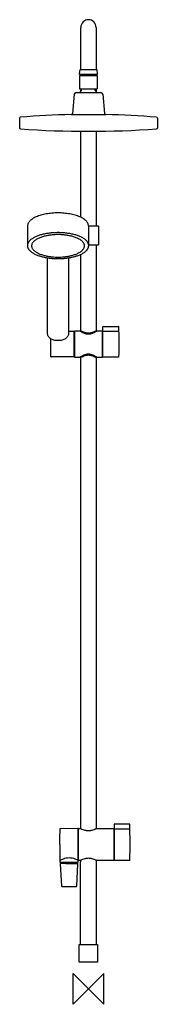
# Model space of a CAD drawing. Header units: millimetres. Extents: x -90 to 90, y -20 to 1262.
import ezdxf

# ---------------------------------------------------------------- set-up
doc = ezdxf.new("R2010")
doc.units = ezdxf.units.MM
doc.header["$MEASUREMENT"] = 0
doc.layers.add('ORIGIN', color=6, linetype='Continuous')
doc.layers.add('PLANNING', color=1, linetype='Continuous')

# ---------------------------------------------------------------- blocks, each defined once
blk = doc.blocks.new('130313_F')
at = {"layer": 'ORIGIN'}
for p, q in [((20, 20), (-20, -20)), ((-20, 20), (20, -20)), ((-20, -20), (-20, 20)), ((20, -20), (20, 20))]:
    blk.add_line(p, q, dxfattribs=at)
at = {"layer": 'PLANNING'}
for p, q in [((-10, 1196.7), (-10, 1251.7)), ((10, 1251.7), (10, 1196.7)), ((-11.5, 1191.4), (-10.8, 1196.7)), ((-10.8, 1196.7), (10.8, 1196.7)), ((10.8, 1196.7), (11.5, 1191.4)), ((-11.6, 1188.9), (11.4, 1188.9)), ((-11.6, 1188.9), (-11.6, 1171.9)), ((-11.5, 1190.4), (-11.5, 1191.4)), ((11.5, 1190.4), (-11.5, 1190.4)), ((11.4, 1188.9), (11.4, 1171.9)), ((11.5, 1191.4), (11.5, 1190.4)), ((-16.1, 1166.9), (16.2, 1166.9)), ((-11.6, 1171.9), (11.4, 1171.9)), ((-10, 1168.6), (-10, 1171.9)), ((-9, 1169.5), (-9, 1171.9)), ((8.8, 1169.5), (8.8, 1171.9)), ((10, 1171.9), (10, 1168.4)), ((-18.6, 1164.6), (-20.9, 1139.6)), ((18.7, 1164.6), (21, 1139.6)), ((-89.9, 1133.7), (-89.9, 1120.6)), ((-22.4, 1138.3), (22.5, 1138.3)), ((90, 1133.7), (90, 1120.6)), ((-10, 1004.5), (-10, 1116.5)), ((10, 1116.5), (10, 993.3)), ((-79.7, 992.7), (-79.7, 967.6)), ((0.2, 993.3), (12.5, 993.3)), ((0.3, 967.6), (0.3, 992.7)), ((13, 992.8), (13, 968.8)), ((12.5, 968.3), (0.3, 968.3)), ((10, 968.3), (10, 856.8)), ((-53.5, 853.1), (-53.5, 951.7)), ((-26, 951.7), (-26, 853.1)), ((-10, 856.8), (-10, 956.3)), ((18.7, 823), (18.7, 861.9)), ((19.2, 862.4), (19.3, 862.4)), ((19.3, 862.4), (19.3, 862.5)), ((19.3, 862.5), (39.2, 862.3, 0)), ((-49, 823), (-49, 846.3)), ((-26, 856.2), (-19.3, 856.2)), ((-19, 855.9), (-19, 822.9)), ((-19, 855.4), (-18.3, 855.4)), ((-11.1, 856.4), (-18.3, 856.4)), ((-18.3, 856.4), (-18.3, 822.4)), ((-11, 856.4), (-11, 856.8)), ((-11, 856.8), (-10, 856.8)), ((10, 856.8), (11, 856.8)), ((11, 856.8), (11, 856.4)), ((18.3, 856.4), (11.1, 856.4)), ((18.3, 822.4), (18.3, 856.4)), ((18.3, 855.4), (18.7, 855.4)), ((19.2, 856.3), (19.3, 856.3)), ((19.3, 856.3), (39.4, 856.2)), ((-37.8, 822.7), (-48.7, 822.7)), ((-19.3, 822.7), (-37.8, 822.7)), ((-18.3, 823.4), (-19, 823.4)), ((-18.3, 822.4), (-11.1, 822.4)), ((-11, 822.1), (-11, 822.5)), ((-10, 822.1), (-11, 822.1)), ((-10, 208.7), (-10, 822.1)), ((10, 822.1), (10, 208.7)), ((11, 822.1), (10, 822.1)), ((11, 822.5), (11, 822.1)), ((11.1, 822.4), (18.3, 822.4)), ((18.7, 823.4), (18.3, 823.4)), ((19.3, 822.5), (19.2, 822.5)), ((39.4, 822.6), (19.3, 822.4)), ((19.3, 822.4), (19.3, 822.5)), ((-13.9, 208.8), (-36.8, 208.5)), ((-13.3, 172.8), (-13.3, 208.2)), ((-13.3, 208), (-13, 208)), ((-13, 208.5), (-12.7, 208.8)), ((-13, 167.6), (-13, 208.5)), ((-12.7, 208.8), (-10.1, 208.8)), ((10.1, 208.8), (32.7, 208.8)), ((32.7, 208.8), (33, 208.5)), ((33, 208.5), (33, 167.6)), ((33, 208), (33.9, 208)), ((33.9, 167.8), (33.9, 214.5)), ((34.4, 215), (34.5, 215)), ((34.4, 208.6), (34.5, 208.6)), ((34.5, 215), (34.5, 215)), ((34.5, 215), (53.4, 214.8, 0)), ((34.5, 208.6), (53.6, 208.5)), ((-36.8, 164.8), (-36.8, 167.2)), ((-13.8, 167.2), (-13.8, 164.8)), ((-13.3, 168), (-13.3, 172.7)), ((-13.3, 168), (-13, 168)), ((-12.7, 167.3), (-13, 167.6)), ((-10.3, 167.3), (-12.7, 167.3)), ((-10.3, 167.3), (-10.3, 167)), ((-10.3, 167), (-10.3, 165.6)), ((10.3, 167), (10.3, 167.3)), ((10.4, 165.6), (10.3, 167)), ((32.7, 167.3), (10.4, 167.3)), ((33, 167.6), (32.7, 167.3)), ((33, 168), (33.9, 168)), ((34.5, 167.3), (34.4, 167.3)), ((53.6, 167.4), (34.5, 167.3)), ((34.5, 167.3), (34.5, 167.3)), ((-36.8, 163), (-35.3, 134)), ((-14.1, 164.5), (-36.5, 164.5)), ((-29.6, 163.5), (-36.3, 163.5)), ((-35.9, 164.5), (-35.8, 164.5)), ((-35.9, 164.5), (-35.9, 164.5)), ((-35.9, 164.5), (-35.9, 164.5)), ((-35.6, 164.2), (-35.6, 163.5)), ((-15.3, 134), (-13.8, 163)), ((-15, 164.2), (-15, 163.5)), ((-10.3, 58.3), (-10.3, 165.6)), ((-10.3, 165.6), (-10.3, 165.6)), ((10.3, 58.3), (10.4, 165.6)), ((-34.4, 133.5), (-32.2, 133.5)), ((-18.3, 133.5), (-15.8, 133.5)), ((-12, 57.7), (-11.7, 58)), ((-12, 35.3), (-12, 57.7)), ((-11.7, 58), (11.7, 58)), ((-10.3, 58.3), (-10.3, 58.3)), ((-10, 58), (-10.3, 58.3)), ((10.1, 58), (10.3, 58.3)), ((11.7, 58), (12, 57.7)), ((12, 57.7), (12, 35.3)), ((-11.7, 35), (-12, 35.3)), ((11.7, 35), (-11.7, 35)), ((12, 35.3), (11.7, 35))]:
    blk.add_line(p, q, dxfattribs=at)
for centre, radius, start, end in [((0, 1251.7), 10, 0, 180), ((-9.9, 1189.6), 0.8, 89.2962, 238.6043), ((9.7, 1189.6), 0.8, 301.3957, 90.7038), ((-16.1, 1164.4), 2.5, 89.9515, 174.9679), ((-4.7, 1164), 7, 128.2779, 155.7056), ((4.5, 1164), 7, 24.2944, 51.7221), ((16.2, 1164.4), 2.5, 5.0321, 90.0485), ((-88.9, 1133.7), 1, 94.9146, 179.9208), ((0, 99.6), 1038.9, 91.2354, 94.9148), ((-22.4, 1139.8), 1.5, 271.4818, 354.4078), ((22.5, 1139.8), 1.5, 185.5922, 268.5182), ((0, 99.6), 1038.9, 88.7642, 88.7646), ((0, 99.6), 1038.9, 85.0852, 88.7642), ((89, 1133.7), 1, 0.0791, 85.0854), ((-88.8, 1120.7), 1.07, 179.9206, 265.9151), ((0, 2365), 1248.6, 265.9151, 274.0849), ((88.9, 1120.7), 1.07, 274.0849, 0.0793), ((12.5, 992.8), 0.5, 360, 90), ((12.5, 968.8), 0.5, 270.0001, 359.9999), ((19.2, 861.9), 0.5, 90, 180), ((-19.3, 855.9), 0.25, 360, 89.94), ((19.2, 855.8), 0.5, 90, 179.5869), ((39.3, 855.7), 0.499, 1.3727, 89.5744), ((-48.7, 823), 0.3, 180, 269.9981), ((-19.3, 822.9), 0.25, 270, 0.06), ((19.2, 823), 0.5, 180, 270), ((39.3, 823.1), 0.501, 270.4999, 358.7981), ((429.5, 191.3), 467.2, 177.9481, 180.4094), ((-13.9, 208.2), 0.597, 4.4806, 90.5), ((34.4, 214.5), 0.5, 90, 180), ((34.4, 208.1), 0.5, 90, 179.6608), ((53.6, 208), 0.499, 1.4221, 89.6662), ((1358.1, 198), 1395.7, 180.4094, 181.2331), ((-37.1, 167.2), 0.3, 360, 76.7769), ((-13.5, 167.2), 0.3, 112.023, 180), ((-13.8, 168), 0.5, 291.9505, 0), ((34.4, 167.8), 0.5, 180, 270), ((53.6, 167.9), 0.5, 270.5, 358.7206), ((-36.5, 164.8), 0.3, 180, 266.2112), ((-36.3, 163), 0.5, 89.9931, 182.8621), ((-35.9, 164.2), 0.3, 0, 83.7852), ((-23.5, 8944.6), 8781.1, 269.95985, 270.05967), ((-14.7, 164.2), 0.3, 96.2148, 180), ((-14.3, 163), 0.5, 357.0851, 90.0597), ((-14.1, 164.8), 0.324, 269.998, 355.8019), ((-34.8, 134), 0.5, 182.8621, 269.9708), ((-24.3, 20743.9), 20610.4, 269.97082, 270.0166), ((-15.8, 134), 0.516, 270.0349, 355.443)]:
    blk.add_arc(centre, radius, start, end, dxfattribs=at)
at = {"layer": 'PLANNING', "extrusion": (-0.000687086, -2.28324e-05, 1)}
blk.add_arc((39.2, 861.8, 0), 0.499, 1.6021, 89.5755, dxfattribs=at)
at = {"layer": 'PLANNING', "extrusion": (7.38447e-05, -1.54925e-06, 1)}
blk.add_arc((-751.1, 839.7, 0), 791.1, 358.7981, 1.6021, dxfattribs=at)
at = {"layer": 'PLANNING', "extrusion": (-0.001226, -3.89754e-05, 0.999999)}
blk.add_arc((53.4, 214.3, -0.1), 0.5, 1.6796, 89.4981, dxfattribs=at)
at = {"layer": 'PLANNING', "extrusion": (5.8325e-05, -1.30257e-06, 1)}
blk.add_arc((-845.1, 188, 0), 899.4, 358.7206, 1.6796, dxfattribs=at)
at = {"layer": 'PLANNING'}
for points, knots in [([(0.3, 992.7), (0.3, 993.3), (0.1, 994.4), (-0.5, 996.2), (-1.4, 997.9), (-2.7, 999.5), (-4.4, 1001), (-6.4, 1002.5), (-8.7, 1003.9), (-11.4, 1005.1), (-14.3, 1006.3), (-17.4, 1007.3), (-20.8, 1008.1), (-25.6, 1009.1), (-31.9, 1009.9), (-39.8, 1010.3), (-47.6, 1009.9), (-53.9, 1009.1), (-58.7, 1008.1), (-62.1, 1007.3), (-65.2, 1006.3), (-68.1, 1005.1), (-70.8, 1003.9), (-73.1, 1002.5), (-75.1, 1001), (-76.7, 999.5), (-78.1, 997.9), (-79, 996.2), (-79.6, 994.4), (-79.7, 993.3), (-79.7, 992.7)], [22.712078, 22.712078, 22.712078, 22.712078, 24.460051, 26.262223, 28.186962, 30.261684, 32.52155, 34.992079, 37.688965, 40.594275, 43.700614, 47.021888, 50.515429, 54.158999, 61.790172, 69.680168, 77.576416, 85.193773, 88.850603, 92.331667, 95.644025, 98.768562, 101.668791, 104.343037, 106.816331, 109.080718, 111.161342, 113.07779, 114.886975, 116.632575, 116.632575, 116.632575, 116.632575]), ([(-39.7, 843.9), (-40.6, 843.9), (-42.4, 844), (-45, 844.5), (-47.4, 845.4), (-49.5, 846.5), (-51.2, 847.9), (-52.5, 849.5), (-53.3, 851.2), (-53.5, 852.5), (-53.5, 853.1)], [116.860377, 116.860377, 116.860377, 116.860377, 119.567037, 122.207909, 124.736127, 127.116387, 129.309183, 131.34286, 133.248145, 135.076747, 135.076747, 135.076747, 135.076747]), ([(-26, 853.1), (-26, 852.5), (-26.2, 851.2), (-27, 849.5), (-28.3, 847.9), (-30, 846.5), (-32.1, 845.4), (-34.5, 844.5), (-37.1, 844), (-38.8, 843.9), (-39.7, 843.9)], [98.644015, 98.644015, 98.644015, 98.644015, 100.47408, 102.37705, 104.410875, 106.606736, 108.979404, 111.510615, 114.151409, 116.860377, 116.860377, 116.860377, 116.860377]), ([(11.1, 856.4), (10.9, 856.3), (9.8, 855.6), (8.3, 854.7), (6.6, 853.9), (5.1, 853.3), (3.8, 852.8), (2.1, 852.4), (0, 852.2), (-2.1, 852.4), (-3.8, 852.8), (-5.2, 853.3), (-6.6, 853.9), (-8.1, 854.6), (-9.6, 855.4), (-10.6, 856.1), (-11.1, 856.4)], [693.085171, 693.085171, 693.085171, 693.085171, 694.03795, 696.727573, 698.335227, 699.905493, 701.368265, 702.673965, 705.137384, 707.606396, 708.912881, 710.368749, 711.931241, 713.527722, 715.312536, 717.169654, 717.169654, 717.169654, 717.169654]), ([(10, 856.8), (9.8, 856.7), (8.9, 856.2), (7.2, 855.3), (5.3, 854.5), (3.6, 854), (2, 853.7), (0, 853.5), (-2, 853.7), (-3.5, 854), (-5.2, 854.5), (-6.9, 855.2), (-8.4, 855.9), (-9.3, 856.4), (-9.8, 856.6), (-10, 856.8)], [0, 0, 0, 0, 0.80355, 2.993682, 5.749768, 7.034938, 8.190444, 10.588969, 12.985137, 14.141272, 15.431276, 18.204901, 19.618893, 20.40608, 21.22852, 21.22852, 21.22852, 21.22852]), ([(-11.1, 822.4), (-10.9, 822.6), (-10.3, 822.9), (-9.3, 823.6), (-8.1, 824.3), (-6.6, 825), (-5.2, 825.6), (-3.8, 826.1), (-2.1, 826.5), (0, 826.7), (2.1, 826.5), (3.8, 826.1), (5.1, 825.6), (6.6, 825), (8.1, 824.3), (9.3, 823.6), (10.2, 823), (10.7, 822.7), (11, 822.5), (11.1, 822.4)], [620.650723, 620.650723, 620.650723, 620.650723, 621.606549, 622.508846, 624.291433, 625.889008, 627.455357, 628.912834, 630.219698, 632.69021, 635.155165, 636.458479, 637.91528, 639.4822, 641.084373, 642.874066, 643.783646, 644.280572, 644.735171, 644.735171, 644.735171, 644.735171]), ([(-10, 822.1), (-9.8, 822.2), (-8.9, 822.7), (-7.2, 823.6), (-5.2, 824.4), (-3.6, 824.8), (-2, 825.1), (0, 825.3), (2, 825.2), (3.5, 824.8), (5.2, 824.4), (7.2, 823.6), (8.9, 822.7), (9.8, 822.2), (10, 822.1)], [606.388971, 606.388971, 606.388971, 606.388971, 607.204218, 609.398071, 612.153567, 613.435014, 614.585873, 616.982452, 619.378601, 620.532213, 621.820493, 624.588869, 626.789012, 627.617551, 627.617551, 627.617551, 627.617551]), ([(-36.8, 208.5), (-36.9, 208.5), (-36.9, 208.5), (-37.1, 208.5), (-37.2, 208.5), (-37.3, 208.3), (-37.3, 208.2), (-37.3, 208.1), (-37.3, 208.1)], [60.0662647, 60.0662647, 60.0662647, 60.0662647, 60.1970024, 60.2970575, 60.4709759, 60.6455454, 60.7445262, 60.8741996, 60.8741996, 60.8741996, 60.8741996]), ([(-10.1, 208.8), (-9.3, 208.3), (-7.6, 207.6), (-5.4, 206.9), (-3.7, 206.5), (-2, 206.2), (0, 206.1), (2, 206.2), (3.6, 206.5), (5.3, 206.8), (7, 207.4), (8.5, 208), (9.3, 208.4), (9.8, 208.6), (10, 208.7), (10.1, 208.8)], [924.582124, 924.582124, 924.582124, 924.582124, 927.381046, 930.10314, 931.386072, 932.737423, 935.131456, 937.522615, 938.678114, 939.961861, 942.709581, 944.096773, 944.859544, 945.270286, 945.6367, 945.6367, 945.6367, 945.6367]), ([(-37.3, 167.9), (-37.3, 167.9), (-37.3, 167.8), (-37.3, 167.6), (-37.2, 167.5), (-37.1, 167.5), (-37.1, 167.5), (-37, 167.5)], [101.0083824, 101.0083824, 101.0083824, 101.0083824, 101.1945714, 101.3384186, 101.4656354, 101.533493, 101.6075283, 101.6075283, 101.6075283, 101.6075283]), ([(-37, 167.5), (-37, 167.5), (-37, 167.5), (-37, 167.5), (-37, 167.5), (-36.9, 167.5), (-36.9, 167.6), (-36.8, 167.6)], [101.6075283, 101.6075283, 101.6075283, 101.6075283, 101.6296492, 101.6296492, 101.8842148, 101.8842148, 102.1387785, 102.1387785, 102.1387785, 102.1387785]), ([(-36.8, 167.6), (-36.2, 167.9), (-34.7, 168.7), (-31.7, 169.9), (-30.5, 170.3), (-28, 170.8), (-26.7, 170.9), (-25.3, 170.9)], [102.138778, 102.138778, 102.138778, 102.138778, 102.638778, 102.638778, 102.888778, 102.888778, 103.138778, 103.138778, 103.138778, 103.138778]), ([(-25.3, 170.9), (-23.9, 170.9), (-22.6, 170.8), (-20.1, 170.3), (-18.9, 169.9), (-15.9, 168.7), (-14.4, 167.9), (-13.8, 167.6)], [103.138778, 103.138778, 103.138778, 103.138778, 103.388778, 103.388778, 103.638778, 103.638778, 104.138778, 104.138778, 104.138778, 104.138778]), ([(10.4, 167.3), (10.1, 167.4), (9.2, 167.8), (7.4, 168.6), (5.4, 169.3), (3.7, 169.7), (2.1, 169.9), (0, 170.1), (-2, 169.9), (-3.6, 169.7), (-5.4, 169.3), (-7.4, 168.6), (-9.2, 167.8), (-10.1, 167.4), (-10.3, 167.3)], [1032.333431, 1032.333431, 1032.333431, 1032.333431, 1033.145648, 1035.353551, 1038.169246, 1039.48533, 1040.667839, 1043.12004, 1045.579144, 1046.771248, 1048.100088, 1050.922957, 1053.136672, 1053.955931, 1053.955931, 1053.955931, 1053.955931])]:
    blk.add_open_spline(points, degree=3, knots=knots, dxfattribs=at)
for points, weights, degree in [([(-39.7, 984.5), (-79.7, 984.5), (-79.7, 967.6)], [1, 0.707106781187, 1], 2), ([(-39.7, 981.9), (-108.9, 981.9), (-108.9, 952.7), (-39.7, 952.7)], [1, 0.333333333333, 0.333333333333, 1], 3), ([(0.3, 967.6), (0.3, 984.5), (-39.7, 984.5)], [1, 0.707106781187, 1], 2), ([(-39.7, 952.7), (29.4, 952.7), (29.4, 981.9), (-39.7, 981.9)], [1, 0.333333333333, 0.333333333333, 1], 3), ([(-79.7, 967.6), (-79.7, 950.7), (-39.7, 950.7)], [1, 0.707106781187, 1], 2), ([(-39.7, 950.7), (0.3, 950.7), (0.3, 967.6)], [1, 0.707106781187, 1], 2)]:
    blk.add_rational_spline(points, weights, degree=degree, dxfattribs=at)
blk.add_open_spline([(-13.8, 167.6), (-13.7, 167.5), (-13.6, 167.5), (-13.6, 167.5)], degree=3, dxfattribs=at)

msp = doc.modelspace()

# ---------------------------------------------------------------- block references
msp.add_blockref('130313_F', (0, 0))

doc.saveas('drawing.dxf')
